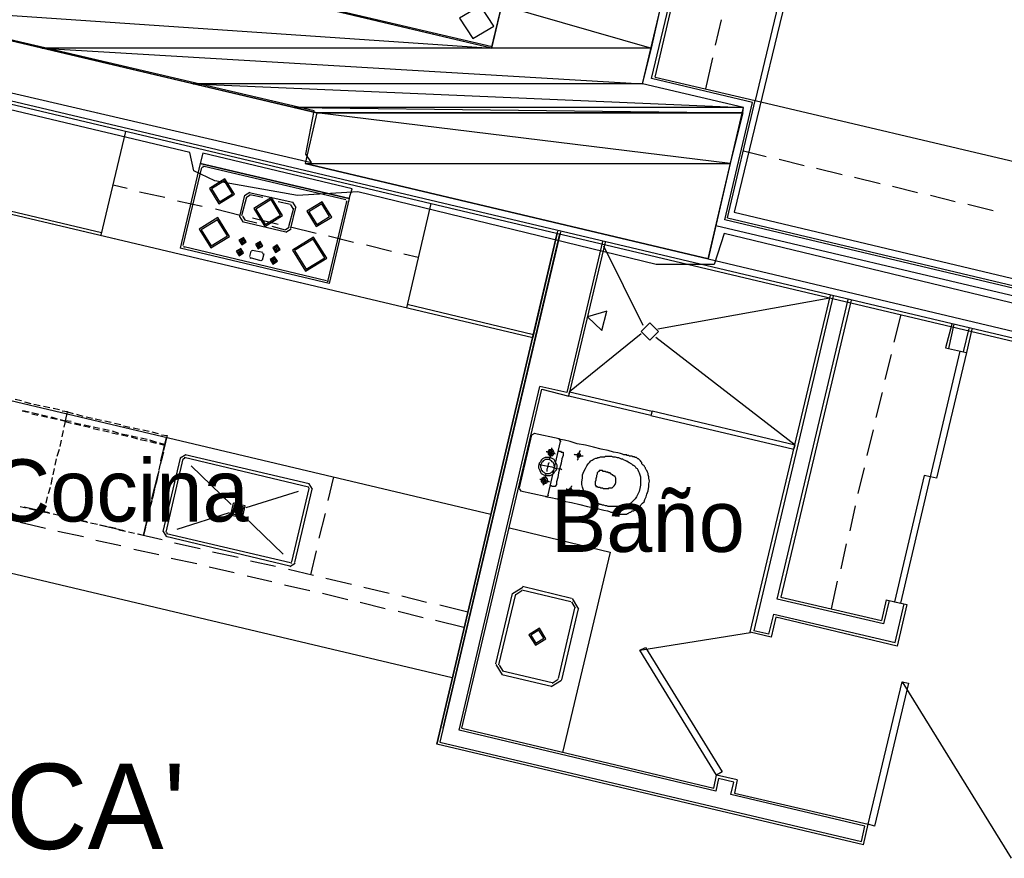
# Model space of a CAD drawing. Header units: feet. Extents: x -79 to 198, y -22 to 181.
# Tile 71 of 256: x 84 to 103, y 31 to 48. Entities that reach past the tile are written whole.
import ezdxf
from ezdxf.enums import TextEntityAlignment as Align

# ---------------------------------------------------------------- set-up
doc = ezdxf.new("R2010")
doc.units = ezdxf.units.FT
for name, color, linetype in [('A-AREA-COMUN', 252, 'CONTINUOUS'), ('A-AREA-UNIDAD', 30, 'CONTINUOUS'), ('A-LINEA', 7, 'CONTINUOUS'), ('A-LINEA-FINA', 9, 'CONTINUOUS'), ('A-MURO-CONCRETO', 8, 'CONTINUOUS'), ('A-NOMBRE-ESPACIO', 2, 'CONTINUOUS'), ('A-TEXTO-PDF', 3, 'CONTINUOUS')]:
    doc.layers.add(name, color=color, linetype=linetype)

msp = doc.modelspace()

# ---------------------------------------------------------------- linework, layer by layer
at = {"layer": 'A-AREA-COMUN'}
for points in [[(81.952, 49.8489), (93.6, 47.1289), (95.488, 55.2533)], [(67.84, 42.4356), (69.84, 41.9556), (70.048, 42.7556), (70.368, 42.8089), (70.88, 43.6444), (70.88, 44), (71.12, 44.0356), (71.84, 45.28), (72.992, 45.2444), (79.968, 43.5556), (80.768, 46.8089), (81.84, 46.8089), (90.112, 44.8889), (90, 45.0489), (90.16, 45.8844), (81.568, 47.8933)]]:
    msp.add_lwpolyline(points, dxfattribs=at)
at = {"layer": 'A-AREA-UNIDAD'}
for points in [[(67.712, 69.6), (69.728, 70.72), (70.72, 70.72), (71.2, 69.8489), (71.552, 70.24), (72.512, 70.24), (73.792, 68.2133), (73.84, 67.8044), (75.52, 67.36), (75.392, 65.7244), (75.552, 66.24), (76.608, 66.24), (86.592, 64), (86.64, 62.8089), (85.92, 59.6444), (99.008, 56.7644), (98.96, 55.4133), (98.08, 51.5733), (97.792, 51.4844), (97.728, 51.0933), (99.6, 50.6489), (99.648, 49.6), (98.272, 43.9289), (105.232, 42.2756)], [(104.56, 41.9556), (98.08, 43.52), (97.888, 42.9156), (96.768, 42.9156), (91.008, 44.32), (89.84, 44.2489), (88.24, 44.5333), (87.84, 44.7289), (87.76, 45.0844), (81.312, 46.6133), (80.88, 44.8), (80.512, 44.7644), (80.192, 43.4489), (79.168, 43.4489), (72.16, 45.12), (72.032, 44.64), (71.68, 44.5689), (71.168, 43.7156), (71.168, 43.36), (70.912, 43.3244), (70.112, 41.7956), (69.12, 41.7956)]]:
    msp.add_lwpolyline(points, dxfattribs=at)
at = {"layer": 'A-LINEA'}
for p, q in [((96.68, 46.5111), (97.7333, 50.9644)), ((96.7467, 46.5378), (97.7733, 50.8978)), ((99.72, 50.4444), (98.68, 46.0844)), ((98.0267, 47.6444), (97.9067, 47.1511)), ((80.92, 46.8178), (115.3467, 38.6711)), ((115.36, 38.7244), (80.9333, 46.8711)), ((97.8533, 46.9111), (97.72, 46.3111)), ((98.6267, 46.0444), (96.68, 46.5111)), ((96.7467, 46.5378), (98.68, 46.0844)), ((98.0933, 43.7778), (98.6267, 46.0444)), ((98.1467, 43.8178), (98.68, 46.0844)), ((98.68, 46.0844), (103.9467, 44.8444)), ((86.52, 45.4844), (86.04, 43.4844)), ((98.4533, 45.1111), (98.8933, 45.0044)), ((99.1467, 44.9511), (99.6267, 44.8311)), ((87.96, 44.8711), (87.5733, 43.2311)), ((87.9867, 44.7911), (87.6267, 43.2844)), ((90.84, 44.1911), (87.96, 44.8711)), ((88.0246, 44.8039), (88.0005, 44.789)), ((90.7733, 44.1644), (88.0133, 44.8178)), ((99.8667, 44.7778), (100.36, 44.6578)), ((100.6, 44.6044), (101.0933, 44.4844)), ((86.28, 44.4578), (86.5467, 44.3911)), ((86.7867, 44.3244), (87.28, 44.2178)), ((101.3333, 44.4311), (101.8133, 44.3111)), ((87.52, 44.1511), (88, 44.0444)), ((88.8133, 44.2578), (88.72, 43.8444)), ((88.8533, 44.2178), (88.76, 43.8578)), ((88.92, 44.3088), (88.8157, 44.2444)), ((88.9271, 44.2562), (88.8549, 44.2116)), ((88.9067, 44.3111), (89.7467, 44.1244)), ((88.92, 44.2711), (89.1733, 44.2178)), ((89.4667, 44.1378), (89.7067, 44.0844)), ((90.7867, 44.1378), (90.4267, 42.6178)), ((90.84, 44.1911), (90.4533, 42.5511)), ((90.7995, 44.1265), (90.7846, 44.1506)), ((102.0667, 44.2578), (102.5467, 44.1378)), ((83.6133, 44.1111), (86.0533, 43.5378)), ((88.2533, 43.9911), (88.7333, 43.8711)), ((89.76, 44.0044), (89.6667, 43.6444)), ((89.8, 44.0178), (89.7067, 43.6178)), ((89.7584, 43.9973), (89.7138, 44.0695)), ((89.811, 44.0178), (89.7466, 44.1221)), ((92.4133, 44.0978), (91.9467, 42.0844)), ((102.7867, 44.0844), (103.28, 43.9644)), ((88.7223, 43.8444), (88.7867, 43.7401)), ((88.7733, 43.7511), (89.6133, 43.5511)), ((88.7749, 43.8516), (88.8195, 43.7794)), ((88.8133, 43.7778), (89.0533, 43.7244)), ((88.9733, 43.8178), (89.4667, 43.6978)), ((105.4, 42.0444), (98.0933, 43.7778)), ((98.1467, 43.8178), (105.36, 42.1111)), ((89.3467, 43.6578), (89.6, 43.5911)), ((89.6062, 43.5927), (89.6784, 43.6373)), ((89.6134, 43.5401), (89.7177, 43.6045)), ((89.7067, 43.6444), (90.2, 43.5244)), ((92.5333, 33.6578), (94.8667, 43.5644)), ((97.92, 43.6711), (105.5067, 41.8844)), ((88.7733, 43.4044), (88.76, 43.3378)), ((88.7867, 43.3911), (88.7733, 43.3244)), ((88.7867, 43.4044), (88.7867, 43.4044)), ((90.44, 43.4711), (90.92, 43.3511)), ((94.92, 43.5511), (92.5867, 33.6978)), ((92.6533, 33.9644), (94.9067, 43.5111)), ((94.8533, 43.5244), (94.3867, 41.5111)), ((90.4533, 42.5511), (87.5733, 43.2311)), ((87.6405, 43.269), (87.6554, 43.245)), ((90.4, 42.6044), (87.6533, 43.2578)), ((88.72, 43.1778), (88.7067, 43.1111)), ((88.7467, 43.1778), (88.72, 43.1111)), ((88.7333, 43.1778), (88.7333, 43.1778)), ((88.92, 43.0711), (88.9467, 43.1778)), ((88.9713, 43.1906), (88.9472, 43.1757)), ((89.1733, 43.1511), (88.9733, 43.1911)), ((89.0933, 43.3244), (89.08, 43.2578)), ((89.1067, 43.3244), (89.0933, 43.2578)), ((89.1067, 43.3244), (89.1067, 43.3244)), ((89.4267, 43.2444), (89.4133, 43.1778)), ((89.44, 43.2444), (89.4267, 43.1778)), ((89.44, 43.2444), (89.44, 43.2444)), ((91.1733, 43.2978), (91.6533, 43.1778)), ((95.7333, 43.3644), (95.04, 40.4444)), ((96.52, 41.7378), (95.76, 43.2711)), ((88.9205, 43.0557), (88.9354, 43.0316)), ((89.1333, 42.9911), (88.9333, 43.0444)), ((89.1354, 42.9916), (89.1595, 43.0065)), ((89.1867, 43.1244), (89.16, 43.0044)), ((89.1861, 43.1132), (89.1713, 43.1372)), ((89.3733, 43.0311), (89.36, 42.9644)), ((89.3867, 43.0311), (89.3733, 42.9511)), ((89.3867, 43.0311), (89.3867, 43.0311)), ((91.8933, 43.1244), (92.1733, 43.0578)), ((97.7733, 43.0311), (105.3467, 41.2311)), ((90.4154, 42.5916), (90.4395, 42.6065)), ((100.12, 42.2711), (96.8, 41.6711)), ((98.5867, 35.8178), (100.1333, 42.3244)), ((100.1867, 42.3111), (98.6533, 35.8444)), ((99.1067, 36.4578), (100.48, 42.2444)), ((100.5333, 42.2311), (99.1733, 36.4978)), ((91.96, 42.1511), (94.4, 41.5644)), ((101.4933, 41.9511), (101.36, 41.4178)), ((102.48, 41.7644), (102.36, 41.3111)), ((102.52, 41.7644), (102.4133, 41.2978)), ((102.7067, 41.2311), (102.8133, 41.6844)), ((102.8667, 41.6711), (102.76, 41.2178)), ((96.48, 41.5778), (95.0933, 40.4578)), ((99.4533, 39.4311), (96.76, 41.5111)), ((102.36, 41.3111), (102.76, 41.2178)), ((101.3067, 41.1778), (101.1867, 40.6978)), ((92.96, 33.9244), (94.52, 40.5644)), ((95.04, 40.4444), (94.52, 40.5644)), ((93.0133, 33.9644), (94.56, 40.5111)), ((101.1333, 40.4444), (101.0133, 39.9644)), ((84.5067, 40.2844), (84.3867, 40.3111)), ((84.6933, 40.2311), (84.5733, 40.2578)), ((84.8667, 40.1911), (84.7467, 40.2178)), ((85.0533, 40.1511), (84.9333, 40.1778)), ((85.24, 40.1111), (85.12, 40.1378)), ((84.64, 40.0578), (84.52, 40.0844)), ((84.5333, 40.0978), (84.6533, 40.0711)), ((84.7067, 40.0578), (84.84, 40.0311)), ((84.8267, 40.0044), (84.7067, 40.0311)), ((84.8933, 40.0178), (85.0133, 39.9911)), ((85.0133, 39.9644), (84.8933, 39.9911)), ((85.2, 39.9244), (85.0667, 39.9511)), ((85.08, 39.9778), (85.2, 39.9378)), ((85.5733, 40.0311), (85.6933, 39.9911)), ((85.76, 39.9778), (85.88, 39.9511)), ((96.64, 40.0578), (96.64, 40.0578)), ((96.72, 40.0311), (96.72, 40.0311)), ((85.6533, 39.8311), (85.5333, 39.8578)), ((85.5333, 39.8444), (85.6533, 39.8178)), ((85.7067, 39.8044), (85.8267, 39.7778)), ((85.84, 39.7911), (85.72, 39.8178)), ((86.0133, 39.7511), (85.8933, 39.7778)), ((85.9333, 39.9378), (86.0533, 39.9111)), ((86.12, 39.8978), (86.24, 39.8711)), ((86.3067, 39.8578), (86.4267, 39.8311)), ((86.48, 39.8044), (86.6, 39.7778)), ((86.6667, 39.7644), (86.7867, 39.7378)), ((85.2933, 39.5911), (85.32, 39.7111)), ((85.2933, 39.5911), (85.32, 39.7111)), ((85.8933, 39.7511), (86.0133, 39.7244)), ((86.2, 39.7111), (86.08, 39.7378)), ((86.08, 39.7111), (86.2, 39.6844)), ((86.2533, 39.6711), (86.3733, 39.6444)), ((86.3867, 39.6578), (86.2667, 39.6978)), ((86.5733, 39.6178), (86.44, 39.6444)), ((86.44, 39.6311), (86.56, 39.6044)), ((86.7467, 39.5778), (86.6267, 39.6044)), ((86.6267, 39.5911), (86.7467, 39.5511)), ((86.9333, 39.5378), (86.8133, 39.5644)), ((86.8533, 39.7244), (86.9733, 39.6978)), ((87.0267, 39.6844), (87.1467, 39.6578)), ((87.2, 39.1244), (87.3067, 39.5778)), ((87.3067, 39.5778), (87.28, 39.4311)), ((94.36, 39.6311), (94.12, 38.6044)), ((94.4174, 39.6565), (94.3613, 39.6219)), ((94.8933, 39.5511), (94.4133, 39.6578)), ((100.96, 39.7244), (100.84, 39.2311)), ((85.2533, 39.4044), (85.28, 39.5244)), ((85.2533, 39.4044), (85.28, 39.5244)), ((86.8, 39.5378), (86.9333, 39.5111)), ((87.12, 39.4844), (86.9867, 39.5244)), ((86.9867, 39.4978), (87.1067, 39.4711)), ((87.28, 39.4444), (87.1733, 39.4711)), ((94.68, 38.4711), (94.92, 39.4978)), ((94.9321, 39.4937), (94.8974, 39.5499)), ((85.2, 39.2178), (85.24, 39.3511)), ((85.2, 39.2178), (85.24, 39.3511)), ((87.2533, 39.2978), (87.1867, 39.0578)), ((87.24, 39.2578), (87.2133, 39.1378)), ((87.68, 39.2421), (87.5757, 39.1777)), ((90.0533, 38.6178), (87.6533, 39.1911)), ((90.0667, 38.6844), (87.6667, 39.2444)), ((85.16, 39.0444), (85.1867, 39.1644)), ((85.16, 39.0444), (85.1867, 39.1644)), ((87.1867, 39.0711), (87.16, 38.9511)), ((87.5733, 39.1778), (87.24, 37.7644)), ((87.6267, 39.1644), (87.2933, 37.7511)), ((87.6646, 39.1772), (87.6405, 39.1624)), ((88.56, 38.2844), (87.7867, 39.0311)), ((100.7867, 38.9911), (100.6667, 38.4978)), ((85.08, 38.6711), (85.1067, 38.8044)), ((85.08, 38.6711), (85.1067, 38.8044)), ((85.12, 38.8578), (85.1467, 38.9778)), ((85.12, 38.8578), (85.1467, 38.9778)), ((87.0267, 38.3911), (87.1467, 38.8711)), ((87.16, 38.9378), (87.1067, 38.6978)), ((87.1467, 38.8978), (87.12, 38.7644)), ((90.5333, 38.8178), (90.4267, 38.3644)), ((85.0267, 38.4978), (85.0667, 38.6178)), ((85.0267, 38.4978), (85.0667, 38.6178)), ((87.1067, 38.7111), (87.08, 38.5911)), ((90.0661, 38.5932), (90.0513, 38.6172)), ((90.131, 38.5778), (90.0666, 38.6821)), ((84.9867, 38.3111), (85.0133, 38.4311)), ((84.9867, 38.3111), (85.0133, 38.4311)), ((87.08, 38.5778), (87.0133, 38.3244)), ((87.0667, 38.5244), (87.04, 38.4044)), ((89.8533, 38.5378), (88.84, 38.2178)), ((89.7333, 37.1778), (90.0667, 38.5911)), ((89.7867, 37.1644), (90.12, 38.5778)), ((94.1213, 38.5952), (94.1559, 38.539)), ((94.1467, 38.5511), (94.6267, 38.4444)), ((94.6359, 38.4324), (94.6921, 38.467)), ((84.48, 38.2444), (84.6, 38.2178)), ((85.04, 38.1244), (84.56, 38.2311)), ((87.0267, 38.3511), (86.9867, 38.2178)), ((100.6133, 38.2578), (100.5067, 37.7778)), ((84.6533, 38.2044), (84.7867, 38.1778)), ((85.24, 38.0711), (85.12, 38.0978)), ((85.7733, 37.9511), (85.28, 38.0578)), ((85.4267, 38.0311), (85.2933, 38.0578)), ((86.8667, 37.6844), (86.9733, 38.1511)), ((86.9867, 38.2044), (86.9333, 37.9644)), ((86.9733, 38.1644), (86.9467, 38.0444)), ((88.52, 38.1244), (87.5067, 37.8044)), ((89.56, 37.3244), (88.8, 38.0578)), ((90.3733, 38.1111), (90.2533, 37.6311)), ((84.9733, 37.8178), (84.48, 37.9378)), ((85.6, 37.9911), (85.48, 38.0178)), ((85.7867, 37.9378), (85.6667, 37.9644)), ((85.9733, 37.8978), (85.84, 37.9244)), ((86.4933, 37.7778), (86.0133, 37.8844)), ((86.1467, 37.8578), (86.0267, 37.8844)), ((86.9333, 37.9778), (86.9067, 37.8578)), ((85.7067, 37.6578), (85.2133, 37.7644)), ((86.3333, 37.8178), (86.2133, 37.8444)), ((86.52, 37.7644), (86.3867, 37.7911)), ((86.6933, 37.7244), (86.5733, 37.7511)), ((87.2267, 37.6044), (86.7467, 37.7111)), ((86.8667, 37.6844), (86.76, 37.7111)), ((86.9067, 37.8444), (86.8667, 37.6844)), ((86.8933, 37.7911), (86.8667, 37.6844)), ((87.2423, 37.7644), (87.3067, 37.6601)), ((87.2933, 37.6711), (89.6933, 37.0978)), ((87.3067, 37.7244), (89.7067, 37.1644)), ((87.3072, 37.749), (87.3221, 37.725)), ((93.9333, 37.8311), (95.88, 37.3644)), ((86.4267, 37.4844), (85.9467, 37.5911)), ((87.96, 37.4311), (87.4667, 37.5378)), ((100.44, 37.5244), (100.3333, 37.0444)), ((92.8267, 34.9378), (82.7333, 37.3244)), ((87.16, 37.3111), (86.68, 37.4178)), ((88.6933, 37.2578), (88.2, 37.3644)), ((90.2, 37.3911), (90.0933, 36.9244)), ((95.88, 37.3644), (94.96, 33.4978)), ((87.8933, 37.1378), (87.4, 37.2444)), ((89.4133, 37.0844), (88.9333, 37.1911)), ((89.6934, 37.0868), (89.7977, 37.1512)), ((89.7087, 37.1516), (89.7328, 37.1665)), ((88.6133, 36.9644), (88.1333, 37.0711)), ((90.1467, 36.9111), (89.6667, 37.0311)), ((89.3467, 36.7911), (88.8667, 36.8978)), ((90.08, 36.6178), (89.5867, 36.7244)), ((90.88, 36.7378), (90.3867, 36.8578)), ((100.2667, 36.8044), (100.1467, 36.2711)), ((90.8133, 36.4444), (90.32, 36.5644)), ((91.6133, 36.5644), (91.12, 36.6844)), ((93.9867, 36.5644), (93.6667, 35.2044)), ((94.0533, 36.5511), (93.72, 35.1911)), ((94.1917, 36.68), (93.9911, 36.5561)), ((94.1764, 36.6151), (94.056, 36.5408)), ((95.12, 36.4044), (94.1733, 36.6311)), ((95.1333, 36.4711), (94.1867, 36.6978)), ((91.5333, 36.2711), (91.0533, 36.3911)), ((92.3333, 36.3911), (91.8533, 36.5111)), ((93.1333, 36.2044), (92.5867, 36.3378)), ((95.2106, 36.2814), (95.1364, 36.4018)), ((95.2755, 36.2661), (95.1517, 36.4666)), ((101.16, 35.9778), (99.1067, 36.4578)), ((99.1733, 36.4978), (101.12, 36.0444)), ((101.2133, 36.4444), (101.12, 36.0444)), ((101.2667, 36.4311), (101.16, 35.9778)), ((101.2133, 36.4444), (101.6133, 36.3511)), ((101.3867, 35.6178), (101.56, 36.3644)), ((101.6133, 36.3511), (101.4267, 35.5511)), ((92.2667, 36.0978), (91.7867, 36.2178)), ((94.88, 34.9244), (95.2, 36.2844)), ((94.9467, 34.8978), (95.2667, 36.2711)), ((98.9467, 35.7778), (99.04, 36.1644)), ((99.04, 36.1644), (101.3867, 35.6178)), ((93.0533, 35.9111), (92.5067, 36.0444)), ((99.08, 36.1111), (98.9867, 35.7244)), ((101.4267, 35.5511), (99.08, 36.1111)), ((98.5923, 35.8083), (96.4516, 35.462)), ((98.9867, 35.7244), (98.5867, 35.8178)), ((98.9467, 35.7778), (98.6533, 35.8444)), ((93.6711, 35.1961), (93.795, 34.9956)), ((93.736, 35.1808), (93.8103, 35.0605)), ((93.7867, 35.0044), (94.7467, 34.7778)), ((93.8, 35.0711), (94.76, 34.8444)), ((94.7416, 34.7689), (94.9422, 34.8927)), ((94.757, 34.8338), (94.8773, 34.9081)), ((103.6306, 31.4522), (101.5256, 34.8617)), ((97.92, 32.7511), (92.96, 33.9244)), ((93.0133, 33.9644), (97.88, 32.8044)), ((92.5867, 33.6978), (100.7333, 31.7778)), ((100.7733, 31.7111), (92.5333, 33.6578)), ((97.88, 32.8044), (97.9333, 33.0578)), ((97.9733, 32.9911), (97.92, 32.7511)), ((98.3333, 32.9644), (97.9333, 33.0578)), ((98.2667, 32.9244), (97.9733, 32.9911)), ((98.2133, 32.6844), (98.2667, 32.9244)), ((98.3333, 32.9644), (98.28, 32.7111)), ((100.8, 32.0711), (98.2133, 32.6844)), ((98.28, 32.7111), (100.8667, 32.1111)), ((100.7333, 31.7778), (100.8, 32.0711)), ((100.7733, 31.7111), (100.8667, 32.1111))]:
    msp.add_line(p, q, dxfattribs=at)
for points in [[(81.4, 47.9244), (90.2133, 45.8444), (89.9867, 44.8711), (97.7733, 43.0311), (98.4533, 45.9511), (96.5067, 46.4044), (98.8933, 56.4578), (85.8933, 59.5378), (85.4267, 57.5911), (95.5067, 55.2044), (93.5867, 47.0978), (81.8533, 49.8711), (81.4, 47.9244)], [(92.9691, 47.6761), (93.2248, 47.2799), (93.6309, 47.5195), (93.3752, 47.9157), (92.9691, 47.6761)], [(84.08, 46.0711), (83.6, 44.0578), (94.3867, 41.5111)], [(90.8933, 44.3778), (88.0133, 45.0711), (87.96, 44.8711), (90.84, 44.1911), (90.8933, 44.3778)], [(88.62, 44.2743), (88.4368, 44.5712), (88.14, 44.3879), (88.3232, 44.0911), (88.62, 44.2743)], [(88.5811, 44.2835), (88.4276, 44.5322), (88.1789, 44.3787), (88.3324, 44.13), (88.5811, 44.2835)], [(89.5523, 43.8651), (89.3393, 44.2101), (88.9944, 43.9971), (89.2073, 43.6521), (89.5523, 43.8651)], [(89.5134, 43.8743), (89.3301, 44.1712), (89.0333, 43.9879), (89.2165, 43.6911), (89.5134, 43.8743)], [(90.5, 43.8343), (90.3168, 44.1312), (90.02, 43.9479), (90.2032, 43.6511), (90.5, 43.8343)], [(90.4611, 43.8435), (90.3076, 44.0922), (90.0589, 43.9387), (90.2124, 43.69), (90.4611, 43.8435)], [(88.5253, 43.462), (88.3024, 43.8231), (87.9414, 43.6002), (88.1643, 43.2392), (88.5253, 43.462)], [(88.4863, 43.4713), (88.2932, 43.7841), (87.9803, 43.591), (88.1735, 43.2781), (88.4863, 43.4713)], [(88.8514, 43.3542), (88.7969, 43.4425), (88.7086, 43.388), (88.7631, 43.2997), (88.8514, 43.3542)], [(88.8254, 43.3604), (88.7907, 43.4165), (88.7346, 43.3819), (88.7693, 43.3257), (88.8254, 43.3604)], [(90.4042, 43.0395), (90.1516, 43.4486), (89.7425, 43.1961), (89.9951, 42.7869), (90.4042, 43.0395)], [(90.3653, 43.0487), (90.1424, 43.4097), (89.7814, 43.1868), (90.0043, 42.8258), (90.3653, 43.0487)], [(92.5333, 33.6578), (94.8533, 43.5244), (92.5333, 33.6578)], [(88.798, 43.1409), (88.7435, 43.2291), (88.6553, 43.1747), (88.7098, 43.0864), (88.798, 43.1409)], [(88.7721, 43.147), (88.7374, 43.2032), (88.6813, 43.1685), (88.7159, 43.1124), (88.7721, 43.147)], [(89.1714, 43.2742), (89.1169, 43.3625), (89.0286, 43.308), (89.0831, 43.2197), (89.1714, 43.2742)], [(89.1454, 43.2804), (89.1107, 43.3365), (89.0546, 43.3019), (89.0893, 43.2457), (89.1454, 43.2804)], [(89.5047, 43.2076), (89.4502, 43.2958), (89.362, 43.2413), (89.4165, 43.1531), (89.5047, 43.2076)], [(89.4787, 43.2137), (89.4441, 43.2699), (89.3879, 43.2352), (89.4226, 43.179), (89.4787, 43.2137)], [(94.56, 40.5111), (95.08, 40.3778), (95.7867, 43.3511)], [(89.4514, 42.9809), (89.3969, 43.0691), (89.3086, 43.0147), (89.3631, 42.9264), (89.4514, 42.9809)], [(89.4254, 42.987), (89.3907, 43.0432), (89.3346, 43.0085), (89.3693, 42.9524), (89.4254, 42.987)], [(96.8133, 41.6244), (96.6467, 41.7911), (96.48, 41.6244), (96.6467, 41.4578), (96.8133, 41.6244)], [(102.0667, 38.8178), (102.64, 41.2444), (102.76, 41.2178), (102.1867, 38.7911), (102.0667, 38.8178)], [(82.6667, 37.3378), (83.4267, 40.4978), (93.5733, 38.0978)], [(95.0933, 40.4578), (96.6933, 40.0844), (96.6667, 40.0044), (95.08, 40.3778), (95.0933, 40.4578)], [(95.1333, 40.4178), (95.1333, 40.4178), (95.1333, 40.4178)], [(85.2533, 39.9244), (85.36, 39.8978), (85.4, 40.0711), (85.2933, 40.0844)], [(85.4667, 39.8844), (85.36, 39.8978), (85.4, 40.0711), (85.5067, 40.0444)], [(99.4533, 39.4311), (96.6933, 40.0844), (96.6667, 40.0044), (99.4267, 39.3511), (99.4533, 39.4311)], [(85.3333, 39.7778), (85.36, 39.8844), (85.2533, 39.9111)], [(85.3333, 39.7778), (85.36, 39.8844), (85.4667, 39.8578)], [(87.2133, 39.6311), (87.32, 39.6178), (87.28, 39.4444)], [(87.1733, 39.4578), (87.28, 39.4311), (87.2533, 39.3244)], [(94.6267, 38.4444), (94.6533, 38.4311), (94.7333, 38.4178), (94.8533, 38.3911), (94.9867, 38.3511), (95.1333, 38.3244), (95.2933, 38.2844), (95.44, 38.2444), (95.5733, 38.2178), (95.68, 38.1911), (95.76, 38.1778), (95.8267, 38.1644), (95.8667, 38.1511), (95.8933, 38.1378), (95.9067, 38.1378), (95.92, 38.1378), (95.9333, 38.1378), (95.9467, 38.1244), (95.96, 38.1244), (95.9733, 38.1244), (95.9867, 38.1244), (96, 38.1244), (96.0133, 38.1111), (96.0267, 38.1111), (96.04, 38.1111), (96.0533, 38.0978), (96.0667, 38.0978), (96.0933, 38.0978), (96.1067, 38.0978), (96.12, 38.0978), (96.1333, 38.0978), (96.1467, 38.0978), (96.16, 38.0978), (96.1733, 38.0978), (96.2, 38.0978), (96.2133, 38.1111), (96.2267, 38.1111), (96.24, 38.1244), (96.2667, 38.1378), (96.28, 38.1378), (96.2933, 38.1511), (96.3067, 38.1644), (96.3333, 38.1644), (96.3467, 38.1778), (96.36, 38.1911), (96.3867, 38.2044), (96.4, 38.2178), (96.4267, 38.2311), (96.44, 38.2444), (96.4667, 38.2578), (96.48, 38.2844), (96.5067, 38.3111), (96.5333, 38.3378), (96.5467, 38.3778), (96.5733, 38.4311), (96.5867, 38.4844), (96.6133, 38.5511), (96.6267, 38.6311), (96.6267, 38.6844), (96.64, 38.7378), (96.6267, 38.7911), (96.6267, 38.8178), (96.6133, 38.8578), (96.6133, 38.8844), (96.6, 38.9111), (96.5867, 38.9378), (96.5733, 38.9511), (96.56, 38.9778), (96.56, 38.9911), (96.5467, 39.0044), (96.5333, 39.0311), (96.52, 39.0444), (96.5067, 39.0578), (96.4933, 39.0711), (96.4933, 39.0978), (96.48, 39.1111), (96.4667, 39.1244), (96.4533, 39.1378), (96.44, 39.1511), (96.4267, 39.1644), (96.4133, 39.1644), (96.4, 39.1778), (96.3867, 39.1911), (96.3733, 39.1911), (96.36, 39.1911), (96.3467, 39.2044), (96.3333, 39.2044), (96.32, 39.2044), (96.3067, 39.2178), (96.2933, 39.2178), (96.28, 39.2178), (96.2533, 39.2178), (96.24, 39.2311), (96.2267, 39.2311), (96.2133, 39.2311), (96.2, 39.2311), (96.2, 39.2444), (96.1867, 39.2444), (96.1733, 39.2444), (96.1467, 39.2444), (96.12, 39.2578), (96.08, 39.2711), (96.0267, 39.2844), (95.9467, 39.2978), (95.84, 39.3244), (95.7067, 39.3511), (95.56, 39.3911), (95.4, 39.4311), (95.24, 39.4578), (95.1067, 39.4978), (95, 39.5244), (94.92, 39.5378), (94.8933, 39.5511)], [(94.76, 39.3778), (94.7467, 39.3644), (94.7467, 39.3378), (94.7467, 39.3111), (94.7333, 39.2844), (94.72, 39.2444), (94.72, 39.2044), (94.7067, 39.1778), (94.7067, 39.1511)], [(99.4, 39.4044), (99.4, 39.4044), (99.4, 39.4044)], [(94.84, 38.9778), (94.8533, 39.0044), (94.8533, 39.0444), (94.84, 39.0711), (94.8267, 39.0978), (94.8133, 39.1244), (94.8, 39.1511), (94.7733, 39.1644), (94.7467, 39.1778), (94.72, 39.1911), (94.68, 39.1911), (94.6533, 39.1911), (94.6267, 39.1911), (94.6, 39.1778), (94.5733, 39.1644), (94.5467, 39.1378), (94.5333, 39.1111), (94.5067, 39.0844), (94.5067, 39.0578), (94.4933, 39.0311), (94.4933, 38.9911), (94.5067, 38.9644), (94.52, 38.9378), (94.5333, 38.9111), (94.5467, 38.8844), (94.5733, 38.8711), (94.6, 38.8578), (94.6267, 38.8444), (94.6667, 38.8444), (94.6933, 38.8444), (94.72, 38.8444), (94.7467, 38.8578), (94.7733, 38.8711), (94.8, 38.8978), (94.8133, 38.9244), (94.84, 38.9511), (94.84, 38.9778)], [(94.8267, 39.2578), (94.8, 39.2711), (94.7867, 39.2711), (94.7467, 39.2844), (94.72, 39.2844), (94.6933, 39.2978), (94.6667, 39.2978), (94.6533, 39.2978), (94.6533, 39.3111)], [(94.7867, 39.2711), (94.8, 39.2844), (94.8, 39.2978), (94.7867, 39.2978), (94.7867, 39.3111), (94.7867, 39.3244), (94.7733, 39.3244), (94.7733, 39.3378), (94.76, 39.3378), (94.7467, 39.3378), (94.7333, 39.3378), (94.72, 39.3378), (94.7067, 39.3378), (94.6933, 39.3378), (94.6933, 39.3244), (94.68, 39.3111), (94.68, 39.2978), (94.68, 39.2844), (94.68, 39.2711), (94.68, 39.2578), (94.6933, 39.2444), (94.7067, 39.2311), (94.72, 39.2311), (94.7333, 39.2178), (94.7467, 39.2311), (94.76, 39.2311), (94.7733, 39.2311), (94.7733, 39.2444), (94.7867, 39.2444), (94.7867, 39.2578), (94.7867, 39.2711)], [(94.76, 39.2711), (94.76, 39.2844), (94.76, 39.2978), (94.76, 39.3111), (94.7467, 39.3111), (94.7333, 39.3111), (94.72, 39.3111), (94.7067, 39.3111), (94.7067, 39.2978), (94.7067, 39.2844), (94.7067, 39.2711), (94.7067, 39.2578), (94.72, 39.2578), (94.7333, 39.2578), (94.7467, 39.2578), (94.76, 39.2578), (94.76, 39.2711)], [(94.88, 39.3111), (94.8933, 39.3111), (94.9067, 39.3111), (94.92, 39.3111), (94.9333, 39.2978), (94.9467, 39.2978), (94.96, 39.2978), (94.9733, 39.2978), (94.9733, 39.2844), (94.9733, 39.2711), (94.9733, 39.2578), (94.9733, 39.2311), (94.9467, 39.1644), (94.9333, 39.0844), (94.9067, 38.9911), (94.88, 38.8978), (94.8667, 38.8044), (94.84, 38.7244), (94.84, 38.6711), (94.8267, 38.6444), (94.8267, 38.6311), (94.8133, 38.6311), (94.8, 38.6311), (94.7867, 38.6311), (94.7733, 38.6311), (94.76, 38.6311), (94.7467, 38.6444), (94.7333, 38.6444), (94.72, 38.6444)], [(95.36, 39.2178), (95.3467, 39.2178), (95.32, 39.2178), (95.2933, 39.2311), (95.2533, 39.2444), (95.2267, 39.2444), (95.2, 39.2444), (95.1867, 39.2578)], [(95.2933, 39.3244), (95.2933, 39.3111), (95.28, 39.2978), (95.28, 39.2711), (95.2667, 39.2444), (95.2667, 39.2178), (95.2533, 39.1911), (95.2533, 39.1644), (95.2533, 39.1511), (95.24, 39.1378)], [(95.3067, 39.2311), (95.3067, 39.2444), (95.3067, 39.2578), (95.2933, 39.2578), (95.2933, 39.2711), (95.28, 39.2711), (95.2667, 39.2711), (95.2533, 39.2711), (95.2533, 39.2578), (95.24, 39.2578), (95.24, 39.2444), (95.24, 39.2311), (95.24, 39.2178), (95.24, 39.2044), (95.2533, 39.2044), (95.2667, 39.2044), (95.28, 39.2044), (95.2933, 39.2044), (95.2933, 39.2178), (95.3067, 39.2178), (95.3067, 39.2311)], [(95.3467, 38.8578), (95.3733, 38.9244), (95.4, 38.9778), (95.4267, 39.0311), (95.4533, 39.0711), (95.48, 39.0978), (95.5067, 39.1244), (95.5333, 39.1378), (95.5733, 39.1644), (95.6, 39.1778), (95.6267, 39.1778), (95.64, 39.1911), (95.6667, 39.1911), (95.6933, 39.2044), (95.7067, 39.2044), (95.7333, 39.2044), (95.7467, 39.2044), (95.7733, 39.2044), (95.7867, 39.2178), (95.8133, 39.2178), (95.84, 39.2178), (95.8533, 39.2178), (95.88, 39.2178), (95.9067, 39.2178), (95.9333, 39.2044), (95.9467, 39.2044), (95.9733, 39.2044), (96.0133, 39.1911), (96.04, 39.1911), (96.0667, 39.1778), (96.0933, 39.1644), (96.12, 39.1644), (96.1333, 39.1511), (96.16, 39.1378), (96.1867, 39.1244), (96.2, 39.1244), (96.2267, 39.1111), (96.24, 39.0978), (96.2533, 39.0978), (96.2667, 39.0844), (96.2933, 39.0711), (96.3067, 39.0578), (96.32, 39.0444), (96.3333, 39.0444), (96.3467, 39.0311), (96.36, 39.0178), (96.3733, 38.9911), (96.4, 38.9778), (96.4133, 38.9511), (96.4267, 38.9244), (96.44, 38.8978), (96.4533, 38.8578), (96.4667, 38.8178), (96.4667, 38.7644), (96.4667, 38.7111), (96.4667, 38.6578), (96.4533, 38.5911), (96.44, 38.5378), (96.4133, 38.4844), (96.3867, 38.4311), (96.36, 38.3911), (96.3333, 38.3644), (96.3067, 38.3378), (96.28, 38.3111), (96.2533, 38.2978), (96.2267, 38.2844), (96.2133, 38.2711), (96.1867, 38.2578), (96.16, 38.2578), (96.1467, 38.2578), (96.1333, 38.2444), (96.1067, 38.2444), (96.0933, 38.2444), (96.0667, 38.2444), (96.0533, 38.2444), (96.04, 38.2444), (96.0133, 38.2444), (95.9867, 38.2444), (95.9733, 38.2444), (95.9467, 38.2444), (95.92, 38.2444), (95.8933, 38.2444), (95.8667, 38.2444), (95.84, 38.2444), (95.8133, 38.2578), (95.7867, 38.2578), (95.76, 38.2711), (95.7333, 38.2711), (95.7067, 38.2844), (95.68, 38.2844), (95.6667, 38.2978), (95.64, 38.3111), (95.6267, 38.3244), (95.6, 38.3244), (95.5867, 38.3378), (95.5733, 38.3511), (95.5467, 38.3644), (95.5333, 38.3778), (95.52, 38.3911), (95.4933, 38.3911), (95.48, 38.4044), (95.4667, 38.4311), (95.44, 38.4444), (95.4267, 38.4578), (95.4133, 38.4844), (95.3867, 38.5111), (95.3733, 38.5511), (95.36, 38.5778), (95.3467, 38.6178), (95.3333, 38.6711), (95.3333, 38.7244), (95.3467, 38.7911), (95.3467, 38.8578)], [(94.9467, 38.9511), (94.9333, 38.9644), (94.8933, 38.9644), (94.8267, 38.9778), (94.76, 39.0044), (94.68, 39.0178), (94.6133, 39.0311), (94.5467, 39.0444), (94.5067, 39.0578), (94.4933, 39.0578)], [(94.8, 38.9911), (94.8133, 39.0044), (94.8, 39.0311), (94.8, 39.0578), (94.7867, 39.0844), (94.7867, 39.0978), (94.76, 39.1111), (94.7467, 39.1244), (94.72, 39.1378), (94.7067, 39.1511), (94.68, 39.1511), (94.6533, 39.1511), (94.6267, 39.1511), (94.6133, 39.1378), (94.5867, 39.1244), (94.5733, 39.1111), (94.56, 39.0978), (94.5467, 39.0711), (94.5333, 39.0444), (94.5333, 39.0311), (94.5333, 39.0044), (94.5467, 38.9778), (94.5467, 38.9511), (94.56, 38.9378), (94.5733, 38.9244), (94.6, 38.9111), (94.6133, 38.8978), (94.64, 38.8844), (94.6667, 38.8844), (94.6933, 38.8844), (94.7067, 38.8844), (94.7333, 38.8978), (94.7467, 38.9111), (94.7733, 38.9244), (94.7867, 38.9378), (94.8, 38.9644), (94.8, 38.9911)], [(94.6933, 39.0978), (94.6933, 39.0844), (94.68, 39.0711), (94.68, 39.0444), (94.6667, 39.0178), (94.6667, 38.9911), (94.6533, 38.9644), (94.6533, 38.9378), (94.6533, 38.9244)], [(94.6667, 38.7378), (94.6667, 38.7511), (94.6667, 38.7644), (94.6667, 38.7778), (94.6533, 38.7778), (94.6533, 38.7911), (94.64, 38.8044), (94.6267, 38.8044), (94.6133, 38.8044), (94.6, 38.8044), (94.5867, 38.8044), (94.5733, 38.7911), (94.56, 38.7911), (94.56, 38.7778), (94.5467, 38.7644), (94.5467, 38.7511), (94.5467, 38.7378), (94.5467, 38.7244), (94.56, 38.7244), (94.56, 38.7111), (94.5733, 38.7111), (94.5733, 38.6978), (94.5867, 38.6978), (94.6, 38.6844), (94.6133, 38.6844), (94.6267, 38.6978), (94.64, 38.6978), (94.6533, 38.7111), (94.6667, 38.7244), (94.6667, 38.7378)], [(94.64, 38.8711), (94.6267, 38.8444), (94.6267, 38.8178), (94.6133, 38.7778), (94.6133, 38.7511), (94.6, 38.7111), (94.5867, 38.6844), (94.5867, 38.6578)], [(95.5867, 38.6978), (95.5867, 38.6844), (95.5867, 38.6711), (95.5867, 38.6578), (95.6, 38.6578), (95.6, 38.6444), (95.6, 38.6311), (95.6133, 38.6311), (95.6267, 38.6311), (95.64, 38.6178), (95.6533, 38.6178), (95.6667, 38.6178), (95.68, 38.6178), (95.6933, 38.6044), (95.7067, 38.6044), (95.72, 38.6044), (95.7333, 38.6044), (95.7467, 38.5911), (95.76, 38.5911), (95.7733, 38.5911), (95.7867, 38.5911), (95.8, 38.5911), (95.8133, 38.5911), (95.8267, 38.5911), (95.84, 38.5911), (95.8533, 38.5911), (95.8533, 38.6044), (95.8667, 38.6044), (95.88, 38.6044), (95.8933, 38.6044), (95.9067, 38.6044), (95.92, 38.6044), (95.9333, 38.6178), (95.9467, 38.6311), (95.96, 38.6444), (95.9733, 38.6711), (95.9867, 38.7111), (95.9867, 38.7378), (95.9867, 38.7644), (95.9867, 38.7911), (95.9733, 38.8178), (95.9733, 38.8311), (95.96, 38.8311), (95.9467, 38.8444), (95.9333, 38.8444), (95.9333, 38.8578), (95.92, 38.8578), (95.9067, 38.8711), (95.8933, 38.8711), (95.8933, 38.8844), (95.88, 38.8844), (95.88, 38.8978), (95.8667, 38.8978), (95.8533, 38.8978), (95.84, 38.8978), (95.84, 38.9111), (95.8267, 38.9111), (95.8, 38.9111), (95.7867, 38.9244), (95.7733, 38.9244), (95.76, 38.9244), (95.7467, 38.9244), (95.7333, 38.9378), (95.72, 38.9378), (95.7067, 38.9378), (95.6933, 38.9378), (95.68, 38.9378), (95.6667, 38.9378), (95.6667, 38.9244), (95.6533, 38.9244), (95.64, 38.9111), (95.6267, 38.8978), (95.6267, 38.8711), (95.6133, 38.8444), (95.6133, 38.8178), (95.6, 38.7778), (95.6, 38.7511), (95.5867, 38.7244), (95.5867, 38.6978)], [(101.9467, 38.8444), (101.3733, 36.4044), (101.4933, 36.3778), (102.0667, 38.8178), (101.9467, 38.8444)], [(94.7067, 38.7244), (94.6933, 38.7244), (94.68, 38.7378), (94.6533, 38.7378), (94.6267, 38.7378), (94.6, 38.7511), (94.5733, 38.7644), (94.5467, 38.7644), (94.52, 38.7644)], [(94.64, 38.7378), (94.64, 38.7511), (94.64, 38.7644), (94.6267, 38.7644), (94.6267, 38.7778), (94.6133, 38.7778), (94.6, 38.7778), (94.5867, 38.7778), (94.5867, 38.7644), (94.5733, 38.7511), (94.5733, 38.7378), (94.5867, 38.7378), (94.5867, 38.7244), (94.6, 38.7244), (94.6133, 38.7111), (94.6133, 38.7244), (94.6267, 38.7244), (94.64, 38.7244), (94.64, 38.7378)], [(95.1333, 38.6444), (95.1333, 38.6311), (95.12, 38.6178), (95.12, 38.5911), (95.1067, 38.5644), (95.1067, 38.5378), (95.0933, 38.5111), (95.0933, 38.4844), (95.08, 38.4711), (95.08, 38.4578)], [(95.2, 38.5378), (95.1733, 38.5378), (95.16, 38.5511), (95.12, 38.5511), (95.0933, 38.5644), (95.0667, 38.5644), (95.04, 38.5778), (95.0267, 38.5778)], [(95.1467, 38.5511), (95.1467, 38.5644), (95.1333, 38.5778), (95.1333, 38.5911), (95.12, 38.5911), (95.1067, 38.5911), (95.0933, 38.5911), (95.0933, 38.5778), (95.08, 38.5778), (95.08, 38.5644), (95.08, 38.5511), (95.08, 38.5378), (95.08, 38.5244), (95.0933, 38.5244), (95.1067, 38.5244), (95.12, 38.5244), (95.1333, 38.5244), (95.1333, 38.5378), (95.1467, 38.5378), (95.1467, 38.5511)], [(84.84, 38.1644), (84.9467, 38.1378), (84.9733, 38.2444)], [(85.0533, 38.1111), (84.9467, 38.1378), (84.9733, 38.2444)], [(88.5991, 38.3129), (88.5449, 38.0836), (88.7742, 38.0293), (88.8285, 38.2587), (88.5991, 38.3129)], [(88.6201, 38.2789), (88.5789, 38.1046), (88.7532, 38.0633), (88.7944, 38.2377), (88.6201, 38.2789)], [(94.435, 35.5689), (94.6355, 35.6927), (94.5117, 35.8933), (94.3111, 35.7695), (94.435, 35.5689)], [(94.4442, 35.6078), (94.5966, 35.7019), (94.5025, 35.8544), (94.3501, 35.7603), (94.4442, 35.6078)], [(97.9333, 33.0578), (96.4533, 35.4711), (96.56, 35.5244), (98.04, 33.1244), (97.9333, 33.0578)], [(100.8667, 32.1111), (101.52, 34.8578), (101.64, 34.8311), (100.9867, 32.0711), (100.8667, 32.1111)]]:
    msp.add_lwpolyline(points, dxfattribs=at)
at = {"layer": 'A-LINEA-FINA'}
msp.add_lwpolyline([(95.72, 41.6444), (95.8133, 42.0178), (95.44, 41.9111), (95.72, 41.6444), (95.72, 41.6444)], dxfattribs=at)
at = {"layer": 'A-MURO-CONCRETO'}
for points in [[(90.08, 47.9244), (81.4, 47.9244), (93.5867, 47.0978), (90.08, 47.9244)], [(81.4, 47.9244), (93.5867, 47.0978), (84.9067, 47.0978), (81.4, 47.9244), (81.4, 47.9244)], [(93.7867, 47.9244), (96.68, 47.0978), (93.5867, 47.0978), (93.7867, 47.9244), (93.7867, 47.9244)], [(96.8667, 47.9244), (93.7867, 47.9244), (96.68, 47.0978), (96.8667, 47.9244)], [(96.68, 47.0978), (84.9067, 47.0978), (96.5067, 46.4044), (96.68, 47.0978)], [(84.9067, 47.0978), (96.5067, 46.4044), (87.8267, 46.4044), (84.9067, 47.0978), (84.9067, 47.0978)], [(96.5067, 46.4044), (87.8267, 46.4044), (98.4533, 45.9511), (96.5067, 46.4044)], [(87.8267, 46.4044), (98.4533, 45.9511), (89.7733, 45.9511), (87.8267, 46.4044), (87.8267, 46.4044)], [(98.4533, 45.9511), (89.7733, 45.9511), (98.44, 45.8444), (98.4533, 45.9511)], [(89.7733, 45.9511), (98.44, 45.8444), (90.2133, 45.8444), (89.7733, 45.9511), (89.7733, 45.9511)], [(90.2133, 45.8444), (89.9867, 44.8711), (98.2, 44.8711), (90.2133, 45.8444)], [(90.2133, 45.8444), (98.44, 45.8444), (98.2, 44.8711), (90.2133, 45.8444), (90.2133, 45.8444)], [(89.9867, 44.8711), (98.2, 44.8711), (97.7733, 43.0311), (89.9867, 44.8711), (89.9867, 44.8711)]]:
    msp.add_lwpolyline(points, dxfattribs=at)

# ---------------------------------------------------------------- texts
at = {"layer": 'A-NOMBRE-ESPACIO'}
for s, p in [('Cocina', (86.4, 37.9556)), ('Baño', (96.608, 37.3689))]:
    msp.add_text(s, height=1.2, dxfattribs=at).set_placement(p, align=Align.CENTER)
at = {"layer": 'A-TEXTO-PDF'}
msp.add_text("'2CA'", height=1.646, dxfattribs=at).set_placement((85.1128, 31.6318), align=Align.CENTER)

doc.saveas('drawing.dxf')
